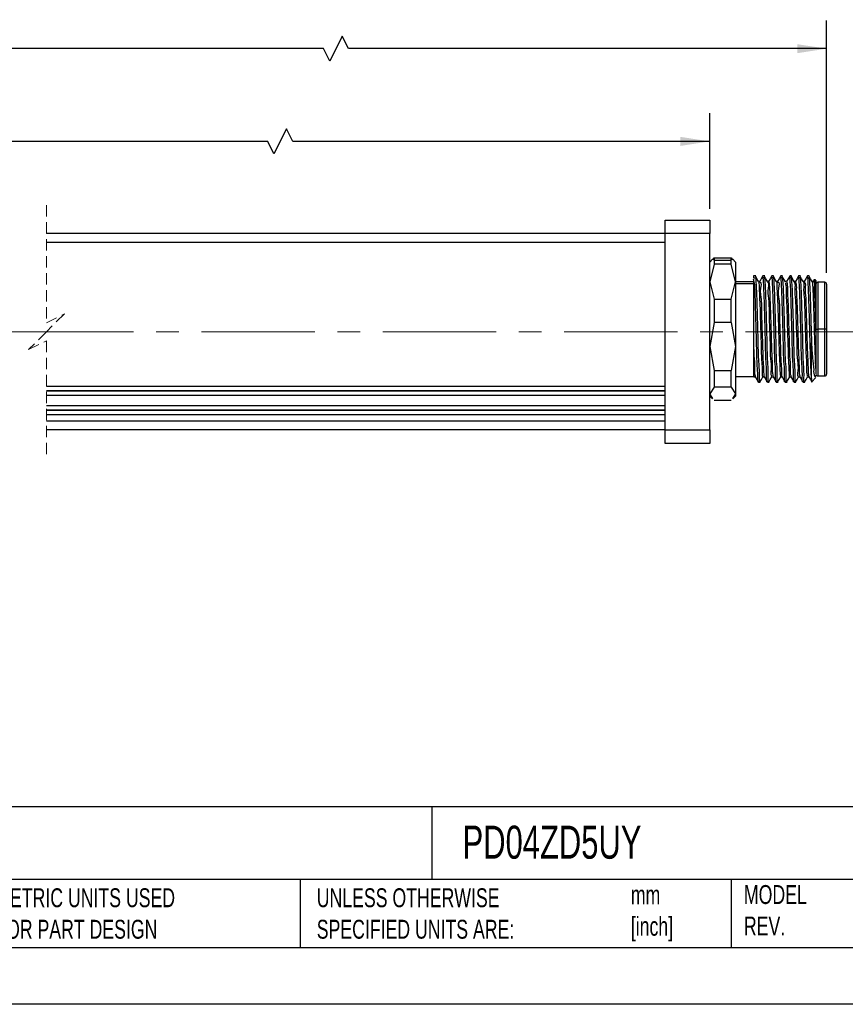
# Model space of a CAD drawing. Header units: millimetres. Extents: x 0 to 279, y 0 to 216.
# Tile 2 of 4: x 110 to 202, y 0 to 110. Entities that reach past the tile are written whole.
import ezdxf

# ---------------------------------------------------------------- set-up
doc = ezdxf.new("R2010")
doc.units = ezdxf.units.MM
doc.linetypes.add('CENTERX2', pattern=[20.32, 12.7, -2.54, 2.54, -2.54])
doc.linetypes.add('HIDDEN', pattern=[1.905, 1.27, -0.635])
doc.layers.add('CENTER', color=40, linetype='CENTERX2')
doc.layers.add('DIMENSIONS', color=140, linetype='Continuous', lineweight=25)
doc.layers.add('TEXT', color=140, linetype='Continuous', lineweight=25)
doc.styles.add('SLDTEXTSTYLE0', font='TXT', dxfattribs={"width": 0.7})
doc.dimstyles.new('SLDDIMSTYLE1', dxfattribs={"dimtxt": 2.158008, "dimasz": 3.302, "dimexe": 0, "dimexo": 0.0625, "dimgap": 0.539502, "dimtad": 0, "dimtih": 1, "dimtoh": 1, "dimdec": 1, "dimrnd": 1e-09, "dimzin": 4, "dimdsep": 46, "dimtxsty": 'SLDTEXTSTYLE0', "dimsah": 1, "dimcen": 0.09, "dimadec": 0, "dimazin": 1, "dimtfac": 1, "dimtdec": 1, "dimtofl": 0, "dimtmove": 0, "dimatfit": 3, "dimfxl": 0, "dimfrac": 2, "dimtolj": 1, "dimtzin": 12, "dimarcsym": 0})
doc.dimstyles.new('SLDDIMSTYLE2', dxfattribs={"dimtxt": 2.158008, "dimasz": 3.302, "dimexe": 0, "dimexo": 0.0625, "dimgap": 0.539502, "dimtad": 0, "dimtih": 1, "dimtoh": 1, "dimdec": 1, "dimrnd": 1e-09, "dimzin": 12, "dimdsep": 46, "dimtxsty": 'SLDTEXTSTYLE0', "dimsah": 1, "dimcen": 0.09, "dimadec": 0, "dimazin": 3, "dimtfac": 1, "dimtdec": 1, "dimtofl": 0, "dimtmove": 0, "dimatfit": 3, "dimfxl": 0, "dimfrac": 2, "dimtolj": 1, "dimtzin": 12, "dimarcsym": 0})

# ---------------------------------------------------------------- blocks, each defined once
blk = doc.blocks.new('_D_4')
at = {"layer": 'DIMENSIONS'}
for p, q in [((24.45, 89.12), (24.45, 99.85)), ((186.9, 89.12), (186.9, 99.85)), ((139.49, 98.09), (138.08, 95.27)), ((140.2, 96.68), (139.49, 98.09)), ((24.45, 96.68), (83.65, 96.68)), ((86.57, 96.68), (85.85, 96.68)), ((85.85, 96.68), (85.85, 93.25)), ((94.78, 96.68), (95.51, 96.68)), ((95.51, 96.68), (95.51, 93.25)), ((137.38, 96.68), (97.71, 96.68)), ((138.08, 95.27), (137.38, 96.68)), ((186.9, 96.68), (140.2, 96.68)), ((85.85, 93.25), (86.57, 93.25)), ((95.51, 93.25), (94.78, 93.25))]:
    blk.add_line(p, q, dxfattribs=at)
for points in [[(24.45, 96.68), (27.75, 96.17), (27.75, 97.19)], [(186.9, 96.68), (183.6, 97.19), (183.6, 96.17)]]:
    blk.add_solid(points, dxfattribs=at)
at = {"layer": 'DIMENSIONS', "char_height": 2.117, "attachment_point": 1, "style": 'SLDTEXTSTYLE0'}
for s, insert in [('390.0', (86.57, 99.89)), ('15.35', (86.57, 95.98))]:
    blk.add_mtext(s, dxfattribs=dict(at, insert=insert))
blk = doc.blocks.new('_D_5')
at = {"layer": 'DIMENSIONS'}
for p, q in [((24.45, 89.12), (24.45, 110.24)), ((200, 81.97), (200, 110.24)), ((145.73, 108.48), (144.32, 105.65)), ((146.43, 107.07), (145.73, 108.48)), ((24.45, 107.07), (83.01, 107.07)), ((85.94, 107.07), (85.21, 107.07)), ((85.21, 107.07), (85.21, 103.64)), ((94.15, 107.07), (94.87, 107.07)), ((94.87, 107.07), (94.87, 103.64)), ((143.61, 107.07), (97.07, 107.07)), ((144.32, 105.65), (143.61, 107.07)), ((200, 107.07), (146.43, 107.07)), ((85.21, 103.64), (85.94, 103.64)), ((94.87, 103.64), (94.15, 103.64))]:
    blk.add_line(p, q, dxfattribs=at)
for points in [[(24.45, 107.07), (27.75, 106.56), (27.75, 107.57)], [(200, 107.07), (196.7, 107.57), (196.7, 106.56)]]:
    blk.add_solid(points, dxfattribs=at)
at = {"layer": 'DIMENSIONS', "char_height": 2.117, "attachment_point": 1, "style": 'SLDTEXTSTYLE0'}
for s, insert in [('403.1', (85.94, 110.28)), ('15.87', (85.94, 106.36))]:
    blk.add_mtext(s, dxfattribs=dict(at, insert=insert))

msp = doc.modelspace()

# ---------------------------------------------------------------- linework, layer by layer
at = {"color": 7, "linetype": 'HIDDEN', "lineweight": 18}
for p, q in [((112.59, 89.53), (112.59, 76.35)), ((112.59, 76.35), (114.59, 77.35)), ((114.59, 77.35), (112.59, 75.35)), ((112.59, 75.35), (110.59, 73.35)), ((110.59, 73.35), (112.59, 74.35)), ((112.59, 74.35), (112.59, 61.18))]:
    msp.add_line(p, q, dxfattribs=at)
for p, q in [((181.9, 87.85), (186.9, 87.85)), ((181.9, 86.35), (181.9, 87.85)), ((186.9, 87.85), (186.9, 86.35)), ((181.9, 86.35), (112.59, 86.35)), ((186.9, 86.35), (181.9, 86.35)), ((181.9, 64.35), (181.9, 86.35)), ((186.9, 64.35), (186.9, 86.35)), ((181.9, 85.35), (112.59, 85.35)), ((187.21, 83.47), (186.9, 83.15)), ((187.4, 82.93), (186.9, 80.96)), ((187.26, 83.42), (187.4, 83.62)), ((187.4, 83.62), (187.4, 83.38)), ((187.4, 83.62), (189.3, 83.62)), ((187.4, 83.38), (187.4, 82.93)), ((187.4, 83.38), (189.3, 83.38)), ((189.3, 82.93), (187.4, 82.93)), ((189.3, 83.38), (189.3, 83.62)), ((189.3, 83.62), (189.44, 83.42)), ((189.3, 82.93), (189.3, 83.38)), ((189.8, 80.96), (189.3, 82.93)), ((189.8, 83.15), (189.49, 83.47)), ((189.8, 83.15), (189.8, 80.96)), ((186.9, 80.96), (187.4, 78.99)), ((189.3, 78.99), (189.8, 80.96)), ((189.8, 80.96), (189.8, 73.71)), ((191.8, 80.95), (189.8, 80.95)), ((189.8, 80.77), (191.8, 80.77)), ((192.06, 81.6), (191.8, 81.6)), ((191.8, 81.6), (191.8, 81.4)), ((191.8, 81.4), (192.05, 81.4)), ((191.95, 80.64), (191.8, 81.23)), ((191.8, 81.23), (191.8, 80.43)), ((192.02, 81.48), (192.05, 81.4)), ((192.51, 81), (192.36, 81)), ((192.9, 81.4), (192.85, 81.52)), ((193.06, 81.6), (192.86, 81.6)), ((193.05, 81.4), (192.9, 81.4)), ((193.02, 81.48), (193.05, 81.4)), ((193.51, 81), (193.36, 81)), ((194.06, 81.6), (193.86, 81.6)), ((193.9, 81.4), (193.86, 81.5)), ((194.05, 81.4), (193.9, 81.4)), ((194.01, 81.48), (194.05, 81.4)), ((194.51, 81), (194.36, 81)), ((194.9, 81.4), (194.85, 81.52)), ((195.06, 81.6), (194.86, 81.6)), ((195.05, 81.4), (194.9, 81.4)), ((195.03, 81.46), (195.05, 81.4)), ((195.51, 81), (195.35, 81)), ((196.06, 81.6), (195.86, 81.6)), ((195.9, 81.4), (195.87, 81.5)), ((196.05, 81.4), (195.9, 81.4)), ((196.01, 81.5), (196.05, 81.4)), ((196.51, 81), (196.36, 81)), ((196.9, 81.4), (196.85, 81.52)), ((197.06, 81.6), (196.86, 81.6)), ((197.05, 81.4), (196.9, 81.4)), ((197.02, 81.48), (197.05, 81.4)), ((197.51, 81), (197.36, 81)), ((197.9, 81.4), (197.85, 81.52)), ((198.06, 81.6), (197.86, 81.6)), ((197.9, 81.4), (198.05, 81.4)), ((198.02, 81.48), (198.05, 81.4)), ((198.51, 81), (198.36, 81)), ((198.62, 81.19), (198.5, 80.99)), ((198.62, 80.88), (198.62, 81.03)), ((198.8, 81.1), (198.68, 81.22)), ((198.8, 81.1), (198.8, 76.33)), ((199.8, 80.9), (199, 80.9)), ((199, 80.9), (199, 75.65)), ((199.8, 75.65), (199.8, 80.9)), ((200, 80.7), (200, 75.65)), ((191.8, 80.43), (191.8, 74.39)), ((187.4, 78.99), (187.4, 76.4)), ((187.4, 78.99), (189.3, 78.99)), ((189.3, 76.4), (189.3, 78.99)), ((187.4, 76.4), (186.9, 73.71)), ((189.3, 76.4), (187.4, 76.4)), ((189.3, 76.4), (189.8, 73.71)), ((198.8, 76.33), (198.8, 74.39)), ((198.8, 75.65), (199, 75.65)), ((199.8, 75.65), (199, 75.65)), ((199, 75.65), (199, 70.4)), ((200, 75.65), (199.8, 75.65)), ((199.8, 70.4), (199.8, 75.65)), ((200, 75.65), (200, 70.6)), ((191.8, 74.39), (191.8, 70.62)), ((198.3, 70.1), (198.3, 74.11)), ((198.8, 74.39), (198.8, 70.62)), ((186.9, 73.71), (187.4, 71.02)), ((189.8, 73.71), (189.3, 71.02)), ((189.8, 73.71), (189.8, 68.41)), ((187.4, 71.02), (189.3, 71.02)), ((187.4, 71.02), (187.4, 69.13)), ((189.3, 69.13), (189.3, 71.02)), ((189.8, 70.35), (191.8, 70.35)), ((191.85, 70.3), (192.01, 70.3)), ((192.36, 69.7), (192.56, 69.7)), ((192.85, 70.3), (193.01, 70.3)), ((193.36, 69.7), (193.56, 69.7)), ((193.85, 70.3), (194.01, 70.3)), ((194.36, 69.7), (194.56, 69.7)), ((194.85, 70.3), (195.01, 70.3)), ((195.36, 69.7), (195.56, 69.7)), ((195.85, 70.3), (196.01, 70.3)), ((196.36, 69.7), (196.56, 69.7)), ((196.85, 70.3), (197.01, 70.3)), ((197.36, 69.7), (197.56, 69.7)), ((197.85, 70.3), (198.01, 70.3)), ((198.29, 69.7), (198.8, 70.21)), ((198.72, 70.3), (198.82, 70.46)), ((199, 70.4), (199.8, 70.4)), ((112.59, 69.25), (181.9, 69.25)), ((112.59, 68.76), (181.9, 68.76)), ((112.59, 68.73), (181.9, 68.73)), ((187.4, 69.13), (186.9, 68.41)), ((187.26, 67.89), (186.9, 68.41)), ((189.3, 69.13), (187.4, 69.13)), ((189.3, 69.13), (189.8, 68.41)), ((189.8, 68.41), (189.44, 67.89)), ((189.8, 68.41), (189.8, 68.15)), ((112.59, 68.24), (181.9, 68.24)), ((186.9, 68.15), (187.21, 67.84)), ((187.4, 67.69), (189.3, 67.69)), ((189.49, 67.84), (189.8, 68.15)), ((112.59, 67.1), (181.9, 67.1)), ((112.59, 66.6), (181.9, 66.6)), ((112.59, 66.58), (181.9, 66.58)), ((112.59, 66.08), (181.9, 66.08)), ((181.9, 65.35), (112.59, 65.35)), ((181.9, 64.35), (112.59, 64.35)), ((181.9, 64.35), (186.9, 64.35)), ((181.9, 62.85), (181.9, 64.35)), ((186.9, 64.35), (186.9, 62.85)), ((186.9, 62.85), (181.9, 62.85))]:
    msp.add_line(p, q)
at = {"color": 7, "linetype": 'Continuous'}
msp.add_line((279.4, 0), (0, 0), dxfattribs=at)
at = {"flags": 128}
for points in [[(191.95, 80.64), (191.87, 80.54), (191.8, 80.43)], [(192.37, 80.99), (192.19, 81.29), (192.01, 81.6)], [(192.85, 81.6), (192.68, 81.3), (192.5, 80.99)], [(193.36, 80.99), (193.19, 81.3), (193.01, 81.6)], [(193.85, 81.6), (193.67, 81.29), (193.5, 80.99)], [(194.36, 80.99), (194.19, 81.3), (194.01, 81.6)], [(194.85, 81.6), (194.68, 81.3), (194.5, 80.99)], [(195.38, 80.93), (195.21, 81.23), (195.03, 81.53)], [(195.88, 81.58), (195.7, 81.28), (195.52, 80.97)], [(196.36, 80.99), (196.19, 81.3), (196.01, 81.6)], [(196.85, 81.6), (196.68, 81.3), (196.5, 80.99)], [(197.36, 80.99), (197.19, 81.3), (197.01, 81.6)], [(197.85, 81.6), (197.68, 81.3), (197.5, 80.99)], [(198.37, 80.99), (198.19, 81.3), (198.01, 81.6)], [(192, 70.31), (192.18, 70.01), (192.35, 69.7)], [(192.51, 69.7), (192.69, 70.01), (192.86, 70.3)], [(193, 70.32), (193.17, 70.01), (193.35, 69.71)], [(193.51, 69.71), (193.69, 70.01), (193.86, 70.3)], [(194, 70.32), (194.18, 70.01), (194.35, 69.71)], [(194.51, 69.71), (194.69, 70.01), (194.86, 70.32)], [(195, 70.31), (195.18, 70.01), (195.35, 69.7)], [(195.51, 69.71), (195.69, 70.01), (195.86, 70.32)], [(196, 70.31), (196.18, 70.01), (196.35, 69.7)], [(196.51, 69.71), (196.69, 70.01), (196.86, 70.31)], [(197, 70.32), (197.18, 70.01), (197.35, 69.71)], [(197.51, 69.71), (197.69, 70.01), (197.86, 70.31)], [(198, 70.31), (198.18, 70.01), (198.35, 69.7)]]:
    msp.add_lwpolyline(points, dxfattribs=at)
for centre, start, end in [((199, 80.7), 89.9978, 180.0011), ((199.8, 80.7), 359.9989, 90.0022), ((199, 70.6), 179.999, 270.002), ((199.8, 70.6), 269.998, 0.001)]:
    msp.add_arc(centre, 0.2, start, end)
for points, knots in [([(192.36, 69.77), (192.35, 69.76), (192.29, 69.55), (192.29, 70.85), (192.21, 71.5), (192.17, 73.4), (192.12, 75.26), (192.06, 77.28), (192.01, 79.07), (191.97, 80.17), (191.95, 80.64)], [0, 0, 0, 0, 0.00439, 0.055202, 0.16638, 0.324301, 0.509477, 0.699035, 0.869561, 1, 1, 1, 1]), ([(192.05, 81.4), (192.07, 81.06), (192.13, 80.14), (192.18, 78.48), (192.24, 76.37), (192.3, 74.26), (192.33, 72.02), (192.46, 71.18), (192.4, 69.52), (192.5, 69.8), (192.51, 69.82)], [0, 0, 0, 0, 0.087716, 0.236642, 0.424168, 0.621772, 0.799393, 0.930023, 0.993877, 1, 1, 1, 1]), ([(192.36, 80.93), (192.38, 80.88), (192.46, 80.57), (192.44, 79.79), (192.53, 78.53), (192.56, 76.93), (192.62, 75.16), (192.67, 73.53), (192.7, 71.9), (192.8, 71.3), (192.77, 70.18), (192.85, 70.37), (192.86, 70.39)], [0, 0, 0, 0, 0.014098, 0.090633, 0.21427, 0.370637, 0.541511, 0.706977, 0.847751, 0.947448, 0.994561, 1, 1, 1, 1]), ([(192.51, 80.92), (192.52, 80.92), (192.75, 80.84), (192.46, 79.9), (192.73, 78.87), (192.69, 77.18), (192.77, 75.37), (192.82, 73.66), (192.87, 71.92), (192.94, 71.33), (192.95, 70.16), (193.01, 70.35), (193.01, 70.36)], [0, 0, 0, 0, 0.00301, 0.06775, 0.186834, 0.345192, 0.522693, 0.69676, 0.845257, 0.949328, 0.995876, 1, 1, 1, 1]), ([(193.36, 69.81), (193.35, 69.79), (193.25, 69.52), (193.31, 71.19), (193.18, 72.01), (193.15, 74.26), (193.09, 76.37), (193.03, 78.48), (192.98, 80.14), (192.92, 81.06), (192.9, 81.4)], [0, 0, 0, 0, 0.00466, 0.068608, 0.199431, 0.377313, 0.575208, 0.76301, 0.912155, 1, 1, 1, 1]), ([(193.05, 81.4), (193.07, 81.06), (193.13, 80.14), (193.18, 78.48), (193.24, 76.37), (193.3, 74.26), (193.33, 72.02), (193.46, 71.18), (193.4, 69.52), (193.5, 69.8), (193.51, 69.82)], [0, 0, 0, 0, 0.087701, 0.236604, 0.424099, 0.621671, 0.799263, 0.929872, 0.993716, 1, 1, 1, 1]), ([(193.36, 80.92), (193.37, 80.92), (193.57, 80.83), (193.31, 79.99), (193.56, 79.01), (193.53, 77.43), (193.6, 75.72), (193.67, 73.99), (193.67, 72.43), (193.84, 71.31), (193.69, 70.58), (193.84, 70.39), (193.85, 70.38)], [0, 0, 0, 0, 0.002136, 0.062793, 0.174289, 0.323702, 0.493633, 0.664275, 0.815739, 0.930377, 0.994885, 1, 1, 1, 1]), ([(193.51, 81), (193.51, 81), (193.53, 81.12), (193.61, 80.14), (193.62, 79.67), (193.69, 78), (193.74, 76.35), (193.8, 74.5), (193.83, 72.82), (193.94, 71.51), (193.89, 70.72), (193.99, 70.43), (194, 70.39)], [0, 0, 0, 0, 0.000343, 0.033584, 0.126408, 0.267248, 0.438229, 0.617617, 0.782603, 0.912214, 0.990012, 1, 1, 1, 1]), ([(194.36, 69.81), (194.35, 69.79), (194.25, 69.52), (194.31, 71.19), (194.18, 72.01), (194.15, 74.26), (194.09, 76.37), (194.03, 78.48), (193.98, 80.14), (193.92, 81.06), (193.9, 81.4)], [0, 0, 0, 0, 0.0046603, 0.0686081, 0.1994306, 0.3773132, 0.5752078, 0.7630098, 0.9121553, 1, 1, 1, 1]), ([(194.05, 81.4), (194.07, 81.06), (194.13, 80.14), (194.18, 78.48), (194.24, 76.37), (194.3, 74.26), (194.33, 72.01), (194.46, 71.19), (194.4, 69.52), (194.5, 69.79), (194.51, 69.81)], [0, 0, 0, 0, 0.0878448, 0.2369906, 0.4247927, 0.6226875, 0.8005701, 0.9313923, 0.9953396, 1, 1, 1, 1]), ([(194.35, 80.95), (194.36, 80.96), (194.41, 81.13), (194.42, 80.05), (194.49, 79.5), (194.53, 77.88), (194.59, 76.27), (194.64, 74.49), (194.68, 72.88), (194.76, 71.59), (194.75, 70.76), (194.84, 70.41), (194.85, 70.33)], [0, 0, 0, 0, 0.003854, 0.04682, 0.142704, 0.280458, 0.444043, 0.614391, 0.771645, 0.897485, 0.977283, 1, 1, 1, 1]), ([(194.51, 80.92), (194.52, 80.92), (194.76, 80.94), (194.45, 79.86), (194.74, 78.95), (194.69, 77.22), (194.77, 75.43), (194.82, 73.71), (194.86, 71.97), (194.94, 71.36), (194.94, 70.16), (195.01, 70.36), (195.01, 70.37)], [0, 0, 0, 0, 0.002665, 0.065351, 0.182762, 0.340041, 0.517194, 0.691689, 0.841341, 0.947144, 0.995771, 1, 1, 1, 1]), ([(195.36, 69.81), (195.35, 69.79), (195.25, 69.52), (195.31, 71.19), (195.18, 72.01), (195.15, 74.26), (195.09, 76.37), (195.03, 78.48), (194.98, 80.14), (194.92, 81.06), (194.9, 81.4)], [0, 0, 0, 0, 0.00466, 0.068608, 0.199431, 0.377313, 0.575208, 0.76301, 0.912155, 1, 1, 1, 1]), ([(195.05, 81.4), (195.07, 81.06), (195.13, 80.14), (195.18, 78.48), (195.24, 76.37), (195.3, 74.26), (195.33, 72.01), (195.46, 71.19), (195.4, 69.52), (195.5, 69.79), (195.51, 69.81)], [0, 0, 0, 0, 0.087845, 0.23699, 0.424793, 0.622687, 0.80057, 0.931392, 0.99534, 1, 1, 1, 1]), ([(195.38, 80.85), (195.39, 80.81), (195.46, 80.49), (195.45, 79.7), (195.53, 78.39), (195.57, 76.77), (195.62, 74.99), (195.68, 73.38), (195.72, 71.78), (195.78, 71.21), (195.81, 70.17), (195.86, 70.36), (195.86, 70.38)], [0, 0, 0, 0, 0.011754, 0.093581, 0.221778, 0.381379, 0.553709, 0.718598, 0.85675, 0.95202, 0.993401, 1, 1, 1, 1]), ([(195.53, 80.91), (195.54, 80.87), (195.61, 80.57), (195.6, 79.85), (195.68, 78.67), (195.71, 77.15), (195.76, 75.48), (195.82, 73.83), (195.84, 72.36), (195.97, 71.28), (195.88, 70.61), (195.99, 70.4), (196, 70.38)], [0, 0, 0, 0, 0.012598, 0.085633, 0.202789, 0.351586, 0.51613, 0.678837, 0.822319, 0.931254, 0.994058, 1, 1, 1, 1]), ([(196.36, 69.81), (196.35, 69.79), (196.25, 69.52), (196.31, 71.19), (196.18, 72.01), (196.15, 74.26), (196.09, 76.37), (196.03, 78.48), (195.98, 80.14), (195.92, 81.06), (195.9, 81.4)], [0, 0, 0, 0, 0.00466, 0.068608, 0.199431, 0.377313, 0.575208, 0.76301, 0.912155, 1, 1, 1, 1]), ([(196.05, 81.4), (196.07, 81.06), (196.13, 80.14), (196.18, 78.48), (196.24, 76.37), (196.3, 74.26), (196.33, 72.02), (196.46, 71.18), (196.4, 69.52), (196.5, 69.8), (196.51, 69.82)], [0, 0, 0, 0, 0.087698, 0.236596, 0.424085, 0.621651, 0.799237, 0.929842, 0.993683, 1, 1, 1, 1]), ([(196.35, 80.93), (196.37, 80.91), (196.49, 80.68), (196.4, 79.95), (196.53, 78.79), (196.55, 77.22), (196.61, 75.47), (196.68, 73.79), (196.65, 72.15), (196.89, 71.38), (196.65, 70.29), (196.85, 70.38), (196.86, 70.39)], [0, 0, 0, 0, 0.007482, 0.075089, 0.192196, 0.345156, 0.516079, 0.684959, 0.832034, 0.940105, 0.996604, 1, 1, 1, 1]), ([(196.51, 80.95), (196.52, 80.91), (196.62, 80.66), (196.58, 79.97), (196.68, 78.84), (196.71, 77.35), (196.76, 75.69), (196.81, 74.03), (196.85, 72.53), (196.93, 71.38), (196.9, 70.68), (196.99, 70.42), (197, 70.38)], [0, 0, 0, 0, 0.011339, 0.077936, 0.189707, 0.33476, 0.497603, 0.660834, 0.807012, 0.920522, 0.989281, 1, 1, 1, 1]), ([(197.36, 69.81), (197.35, 69.79), (197.25, 69.52), (197.31, 71.19), (197.18, 72.01), (197.15, 74.26), (197.09, 76.37), (197.03, 78.48), (196.98, 80.14), (196.92, 81.06), (196.9, 81.4)], [0, 0, 0, 0, 0.004661, 0.068608, 0.19943, 0.377313, 0.575208, 0.76301, 0.912155, 1, 1, 1, 1]), ([(197.05, 81.4), (197.07, 81.06), (197.13, 80.14), (197.18, 78.48), (197.24, 76.37), (197.3, 74.26), (197.33, 72.02), (197.46, 71.18), (197.4, 69.52), (197.5, 69.8), (197.51, 69.82)], [0, 0, 0, 0, 0.087706, 0.236617, 0.424123, 0.621706, 0.799309, 0.929925, 0.993772, 1, 1, 1, 1]), ([(197.36, 80.94), (197.37, 80.94), (197.5, 81.1), (197.36, 79.92), (197.53, 79.28), (197.53, 77.61), (197.6, 75.96), (197.65, 74.2), (197.68, 72.62), (197.79, 71.41), (197.73, 70.67), (197.84, 70.4), (197.85, 70.37)], [0, 0, 0, 0, 0.001881, 0.054664, 0.159592, 0.304477, 0.472381, 0.643653, 0.798249, 0.918086, 0.989189, 1, 1, 1, 1]), ([(197.51, 80.94), (197.52, 80.92), (197.66, 80.73), (197.54, 80.06), (197.69, 79.01), (197.69, 77.55), (197.76, 75.9), (197.8, 74.23), (197.85, 72.7), (197.92, 71.5), (197.92, 70.74), (197.99, 70.42), (198, 70.35)], [0, 0, 0, 0, 0.00558, 0.065855, 0.172401, 0.313895, 0.475228, 0.639161, 0.788175, 0.906355, 0.981108, 1, 1, 1, 1]), ([(198.3, 70.1), (198.28, 70.41), (198.24, 71.18), (198.2, 72.52), (198.15, 74.16), (198.1, 75.96), (198.05, 77.72), (198, 79.28), (197.96, 80.48), (197.92, 81.15), (197.9, 81.4)], [0, 0, 0, 0, 0.082418, 0.204817, 0.35525, 0.519005, 0.680066, 0.82268, 0.932906, 1, 1, 1, 1]), ([(198.05, 81.4), (198.07, 81.06), (198.13, 80.14), (198.18, 78.48), (198.24, 76.39), (198.28, 74.89), (198.3, 74.11)], [0, 0, 0, 0, 0.141074, 0.380593, 0.682192, 1, 1, 1, 1]), ([(198.35, 80.97), (198.36, 80.98), (198.39, 81.13), (198.44, 80.13), (198.48, 79.62), (198.53, 78.03), (198.58, 76.43), (198.63, 74.65), (198.69, 73.02), (198.73, 71.68), (198.78, 70.92), (198.8, 70.62)], [0, 0, 0, 0, 0.003042, 0.041376, 0.13511, 0.273446, 0.440219, 0.615914, 0.779966, 0.913181, 1, 1, 1, 1]), ([(198.51, 80.93), (198.52, 80.93), (198.72, 80.92), (198.47, 80.05), (198.71, 79.22), (198.68, 77.72), (198.75, 76.12), (198.78, 74.97), (198.8, 74.39)], [0, 0, 0, 0, 0.0040848, 0.0910846, 0.2544545, 0.4768581, 0.7345516, 1, 1, 1, 1]), ([(198.65, 81.17), (198.65, 81.19), (198.69, 81.39), (198.69, 80.25), (198.74, 79.66), (198.76, 77.99), (198.79, 76.91), (198.8, 76.33)], [0, 0, 0, 0, 0.011682, 0.110609, 0.327899, 0.636776, 1, 1, 1, 1]), ([(191.8, 74.39), (191.81, 73.8), (191.83, 72.77), (191.95, 71.48), (191.88, 70.7), (191.99, 70.42), (192, 70.39)], [0, 0, 0, 0, 0.435492, 0.775391, 0.976603, 1, 1, 1, 1]), ([(198.3, 74.11), (198.33, 73.53), (198.37, 72.52), (198.6, 71.32), (198.51, 70.53), (198.69, 70.33), (198.7, 70.32)], [0, 0, 0, 0, 0.450264, 0.790315, 0.988789, 1, 1, 1, 1]), ([(191.8, 70.62), (191.82, 70.41), (191.83, 70.2), (191.85, 70.3), (191.85, 70.31)], [0, 0, 0, 0, 0.995801, 1, 1, 1, 1]), ([(198.3, 70.1), (198.3, 69.88), (198.3, 69.64), (198.33, 69.78), (198.34, 69.79)], [0, 0, 0, 0, 0.907009, 1, 1, 1, 1])]:
    msp.add_open_spline(points, degree=3, knots=knots)
at = {"layer": 'CENTER', "linetype": 'CENTERX2', "lineweight": 18}
for p, q in [((112.94, 75.35), (18.1, 75.35)), ((223.94, 75.35), (112.59, 75.35))]:
    msp.add_line(p, q, dxfattribs=at)
at = {"layer": 'TEXT'}
for p, q in [((273.05, 22.13), (6.35, 22.13)), ((155.76, 22.13), (155.76, 13.97)), ((273.05, 13.97), (6.35, 13.97)), ((141, 13.97), (141, 6.35)), ((189.3, 13.97), (189.3, 6.35)), ((6.35, 6.35), (273.05, 6.35))]:
    msp.add_line(p, q, dxfattribs=at)

# ---------------------------------------------------------------- texts
at = {"layer": 'TEXT', "attachment_point": 1, "style": 'SLDTEXTSTYLE0'}
for s, insert, char_height in [('PD04ZD5UY', (159.21, 20.02), 3.704), ('MODEL ^JREV.', (190.73, 13.36), 2.1167), ('METRIC UNITS USED ^JFOR PART DESIGN', (106.85, 13), 2.1167), ('UNLESS OTHERWISE ^JSPECIFIED UNITS ARE:', (142.87, 13), 2.1167), ('mm^J[inch]', (178.06, 13.33), 2.117)]:
    msp.add_mtext(s, dxfattribs=dict(at, insert=insert, char_height=char_height))

# ---------------------------------------------------------------- dimensions: what is measured, and where the dimension line sits
at = {"layer": 'DIMENSIONS'}
for base, p2, text, dimstyle, picture, middle in [((200, 107.07), (200, 80.7), '403.1', 'SLDDIMSTYLE2', '_D_5', (90.04, 107.07)), ((186.9, 96.68), (186.9, 87.85), '390.0', 'SLDDIMSTYLE1', '_D_4', (90.68, 96.68))]:
    dim = msp.add_linear_dim(base=base, p1=(24.45, 87.85), p2=p2, text=text, dimstyle=dimstyle, dxfattribs=at)
    dim.commit()
    dim.dimension.update_dxf_attribs({"geometry": picture, "text_midpoint": middle, "dimtype": 160})

doc.saveas('drawing.dxf')
